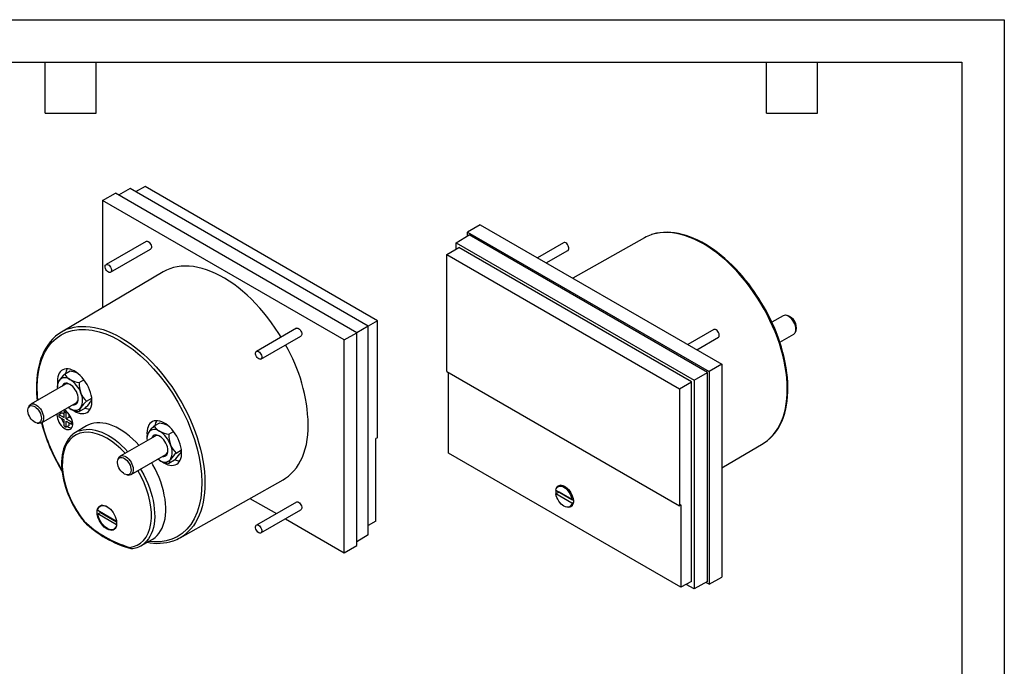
# Model space of a CAD drawing. Header units: millimetres. Extents: x 0 to 419, y 0 to 324.
# Tile 3 of 3: x 198 to 419, y 179 to 324. Entities that reach past the tile are written whole.
import ezdxf

# ---------------------------------------------------------------- set-up
doc = ezdxf.new("R2010")
doc.units = ezdxf.units.MM
doc.header["$LTSCALE"] = 1.5
doc.layers.add('TEXT', color=140, linetype='Continuous', lineweight=25)

msp = doc.modelspace()

# ---------------------------------------------------------------- linework, layer by layer
at = {"color": 7, "linetype": 'Continuous'}
for p, q in [((0.004, 323.854), (419.104, 323.854)), ((419.104, 323.854), (419.104, 0.004))]:
    msp.add_line(p, q, dxfattribs=at)
for p, q in [((222.924, 285.95), (220.295, 284.485)), ((276.351, 255.108), (222.924, 285.95)), ((226.242, 286.424), (224.136, 285.25)), ((278.42, 256.302), (226.242, 286.424)), ((216.728, 283.307), (219.582, 284.897)), ((216.728, 283.307), (216.728, 259.231)), ((270.963, 251.998), (216.728, 283.307)), ((273.767, 253.616), (219.582, 284.897)), ((301.455, 277.841), (298.651, 276.165)), ((301.455, 277.841), (355.69, 246.532)), ((226.463, 274.1), (217.483, 268.916)), ((296.068, 273.798), (299.005, 275.553)), ((298.651, 276.165), (352.837, 244.885)), ((298.651, 275.342), (298.651, 276.165)), ((352.483, 244.68), (299.005, 275.553)), ((338.32, 274.913), (322.225, 265.85)), ((218.483, 267.184), (227.463, 272.368)), ((293.998, 271.161), (296.669, 272.757)), ((296.068, 273.798), (349.495, 242.955)), ((296.068, 272.398), (296.068, 273.798)), ((348.894, 242.608), (296.669, 272.757)), ((320.17, 273.818), (314.296, 270.428)), ((316.296, 269.273), (321.17, 272.086)), ((293.998, 271.161), (346.176, 241.039)), ((293.998, 244.917), (293.998, 271.161)), ((230.302, 267.261), (207.461, 253.748)), ((369.439, 257.425), (366.933, 255.978)), ((370.403, 257.476), (370.034, 257.526)), ((260.229, 254.608), (251.249, 249.424)), ((276.351, 255.108), (273.767, 253.616)), ((278.42, 256.302), (276.351, 255.107)), ((276.351, 208.273), (276.351, 255.108)), ((278.42, 230.058), (278.42, 256.302)), ((353.936, 254.326), (348.062, 250.935)), ((252.249, 247.692), (261.229, 252.876)), ((270.963, 251.998), (273.767, 253.616)), ((270.963, 204.23), (270.963, 251.998)), ((273.767, 205.906), (273.767, 253.616)), ((350.062, 249.781), (354.936, 252.594)), ((368.724, 251.469), (371.839, 253.268)), ((372.224, 253.732), (372.365, 254.077)), ((355.69, 246.532), (352.837, 244.885)), ((355.69, 246.532), (355.69, 198.764)), ((208.197, 244.325), (209.444, 245.044)), ((293.998, 244.917), (346.176, 214.795)), ((294.349, 226.624), (294.349, 244.714)), ((349.495, 242.955), (352.483, 244.68)), ((352.483, 197.786), (352.483, 244.68)), ((352.837, 244.885), (352.837, 197.174)), ((208.37, 242.044), (200.58, 237.547)), ((206.564, 242.721), (206.583, 242.278)), ((206.564, 242.002), (206.564, 241.496)), ((211.463, 242.44), (212.54, 243.061)), ((346.176, 241.039), (348.894, 242.608)), ((346.176, 241.039), (346.176, 214.795)), ((348.894, 197.815), (348.894, 242.608)), ((349.495, 242.955), (349.495, 196.121)), ((213.096, 238.231), (214.299, 238.925)), ((200.194, 237.083), (200.053, 236.738)), ((202.979, 233.39), (210.77, 237.887)), ((212.71, 236.627), (211.463, 235.907)), ((206.905, 235.284), (207.541, 235.651)), ((206.905, 235.284), (206.905, 234.712)), ((206.905, 235.284), (208.072, 234.61)), ((206.905, 234.712), (208.072, 234.039)), ((207.203, 235.828), (207.188, 235.569)), ((207.188, 235.569), (207.191, 235.449)), ((208.072, 235.345), (207.541, 235.651)), ((208.072, 235.957), (208.351, 236.119)), ((208.072, 234.61), (208.072, 235.957)), ((208.072, 235.957), (208.567, 235.672)), ((208.567, 235.672), (208.771, 235.789)), ((208.567, 234.324), (208.567, 235.672)), ((209.203, 234.692), (208.567, 234.324)), ((208.567, 234.324), (209.733, 233.651)), ((209.203, 234.692), (209.203, 235.308)), ((209.736, 234.384), (209.203, 234.692)), ((202.016, 233.339), (202.385, 233.288)), ((208.072, 232.691), (208.072, 234.039)), ((208.072, 232.691), (208.567, 232.406)), ((208.567, 233.753), (209.733, 233.079)), ((208.567, 232.406), (208.567, 233.753)), ((209.203, 232.773), (208.567, 232.406)), ((209.203, 232.773), (209.203, 233.385)), ((209.733, 233.651), (209.937, 233.769)), ((209.733, 233.079), (209.733, 233.651)), ((210.013, 233.241), (209.733, 233.079)), ((213.117, 232.691), (210.654, 231.234)), ((228.313, 232.712), (229.559, 233.432)), ((228.486, 230.432), (220.695, 225.934)), ((226.68, 231.108), (226.698, 230.665)), ((226.68, 230.389), (226.68, 229.884)), ((231.579, 230.827), (232.656, 231.449)), ((278.42, 230.058), (278.07, 229.849)), ((278.07, 211.354), (278.07, 229.849)), ((355.69, 223.288), (364.958, 228.771)), ((220.31, 225.47), (220.169, 225.125)), ((223.095, 221.777), (230.885, 226.275)), ((233.212, 226.618), (234.415, 227.313)), ((346.533, 196.499), (294.349, 226.624)), ((232.825, 225.014), (231.579, 224.295)), ((207.361, 222.93), (207.64, 222.463)), ((222.131, 221.726), (222.501, 221.676)), ((234.099, 207.605), (257.224, 220.627)), ((319.589, 219.42), (318.964, 219.06)), ((318.46, 218.258), (322.068, 216.175)), ((319.167, 217.849), (318.46, 217.441)), ((322.068, 215.358), (318.46, 217.441)), ((318.496, 218.032), (318.504, 218.232)), ((322.377, 215.996), (319.167, 217.849)), ((216.574, 214.916), (216.254, 214.731)), ((249.801, 216.447), (255.734, 213.022)), ((260.229, 215.616), (251.249, 210.432)), ((321.564, 214.556), (322.189, 214.917)), ((322.068, 216.175), (322.334, 216.328)), ((322.068, 215.358), (322.372, 215.533)), ((346.533, 214.994), (346.176, 214.795)), ((346.533, 214.994), (346.533, 196.499)), ((215.659, 212.956), (216.225, 213.283)), ((219.842, 210.497), (215.659, 212.956)), ((215.665, 213.769), (219.837, 211.317)), ((216.225, 213.283), (219.858, 211.147)), ((252.249, 208.7), (261.229, 213.884)), ((219.856, 210.506), (219.842, 210.497)), ((257.735, 211.867), (270.963, 204.23)), ((278.07, 211.354), (276.351, 210.327)), ((219.254, 209.535), (219.573, 209.72)), ((276.351, 208.273), (273.767, 206.729)), ((225.322, 205.826), (227.815, 207.23)), ((270.963, 204.23), (273.767, 205.906)), ((223.06, 205.168), (223.089, 205.165)), ((348.894, 197.815), (346.533, 196.499)), ((349.495, 196.121), (347.706, 197.153)), ((352.483, 197.786), (349.495, 196.121)), ((352.837, 197.174), (352.123, 197.586)), ((352.837, 197.174), (355.69, 198.764))]:
    msp.add_line(p, q)
at = {"flags": 128}
for points in [[(226.463, 274.1), (226.56, 274.138), (226.74, 274.138), (226.938, 274.065), (227.138, 273.924), (227.324, 273.728), (227.481, 273.492), (227.596, 273.234), (227.659, 272.977), (227.666, 272.741), (227.616, 272.544), (227.513, 272.404), (227.463, 272.368)], [(366.262, 229.711), (366.655, 230.071), (367.24, 230.692), (367.78, 231.374), (368.273, 232.116), (368.717, 232.915), (369.111, 233.769), (369.454, 234.676), (369.745, 235.632), (369.983, 236.635), (370.167, 237.683), (370.297, 238.771), (370.373, 239.898), (370.394, 241.059), (370.36, 242.251), (370.271, 243.471), (370.128, 244.715), (369.931, 245.98), (369.681, 247.262), (369.377, 248.557), (369.022, 249.861), (368.616, 251.171), (368.161, 252.483), (367.657, 253.792), (367.106, 255.096), (366.51, 256.391), (365.871, 257.672), (365.19, 258.936), (364.469, 260.179), (363.711, 261.398), (362.917, 262.588), (362.09, 263.748), (361.233, 264.872), (360.347, 265.959), (359.436, 267.004), (358.502, 268.005), (357.548, 268.959), (356.576, 269.863), (355.59, 270.715), (354.592, 271.511), (353.585, 272.25), (352.572, 272.93), (351.557, 273.548), (350.541, 274.102), (349.528, 274.592), (348.521, 275.016), (347.523, 275.371), (346.537, 275.659), (345.565, 275.877), (344.611, 276.025), (343.677, 276.102), (342.766, 276.108), (341.88, 276.044), (341.023, 275.91), (340.196, 275.705), (339.878, 275.605)], [(365.058, 259.589), (364.331, 260.803), (364.031, 261.281), (363.521, 262.065), (362.976, 262.865), (362.375, 263.705), (361.732, 264.561), (361.051, 265.422), (360.337, 266.277), (359.595, 267.12), (358.826, 267.945), (358.036, 268.746), (357.225, 269.519), (356.397, 270.261), (355.555, 270.969), (354.7, 271.64), (353.835, 272.271), (352.962, 272.861), (352.084, 273.406), (351.201, 273.907), (350.318, 274.361), (349.434, 274.766), (348.553, 275.122), (347.676, 275.427), (346.805, 275.68), (345.942, 275.88), (345.088, 276.027), (344.245, 276.119), (343.414, 276.155), (342.598, 276.136), (341.798, 276.059), (341.015, 275.924), (340.251, 275.73), (339.938, 275.623)], [(321.323, 272.888), (321.22, 273.147), (321.073, 273.391), (320.893, 273.599), (320.695, 273.754), (320.495, 273.845), (320.309, 273.863), (320.17, 273.818)], [(321.17, 272.086), (321.188, 272.097), (321.302, 272.222), (321.366, 272.406), (321.373, 272.634), (321.323, 272.888)], [(217.33, 268.74), (217.432, 268.88), (217.58, 268.954), (217.76, 268.954), (217.958, 268.881), (218.158, 268.74), (218.344, 268.544), (218.501, 268.307), (218.615, 268.05), (218.679, 267.793), (218.686, 267.557), (218.636, 267.36), (218.533, 267.22), (218.386, 267.147), (218.206, 267.147), (218.008, 267.22), (217.808, 267.36), (217.622, 267.556), (217.465, 267.793), (217.35, 268.05), (217.287, 268.307), (217.28, 268.544), (217.33, 268.74)], [(256.798, 252.627), (256.278, 253.465), (255.486, 254.669), (254.661, 255.842), (253.804, 256.981), (252.919, 258.082), (252.007, 259.143), (251.072, 260.16), (250.117, 261.13), (249.143, 262.051), (248.153, 262.92), (247.152, 263.734), (246.141, 264.492), (245.123, 265.19), (244.102, 265.827), (243.079, 266.402), (242.059, 266.911), (241.045, 267.355), (240.038, 267.731), (239.042, 268.039), (238.06, 268.277), (237.095, 268.445), (236.149, 268.543), (235.226, 268.57), (234.327, 268.527), (233.456, 268.412), (232.614, 268.227), (231.805, 267.973), (231.031, 267.649), (230.302, 267.261)], [(366.31, 229.746), (366.321, 229.755), (366.928, 230.329), (367.498, 230.97), (368.03, 231.678), (368.468, 232.365), (368.866, 233.097), (369.223, 233.873), (369.538, 234.69), (369.811, 235.546), (370.041, 236.439), (370.228, 237.367), (370.371, 238.328), (370.47, 239.32), (370.525, 240.339), (370.536, 241.384), (370.503, 242.452), (370.427, 243.54), (370.307, 244.646), (370.145, 245.767), (369.94, 246.901), (369.693, 248.044), (369.406, 249.194), (369.079, 250.347), (368.714, 251.499), (368.313, 252.647), (367.878, 253.783), (367.415, 254.9), (366.933, 255.977), (366.462, 256.962), (366.07, 257.738), (365.701, 258.437), (365.058, 259.589)], [(371.839, 253.268), (371.95, 253.345), (372.121, 253.536), (372.245, 253.786), (372.317, 254.085), (372.335, 254.425), (372.299, 254.795), (372.209, 255.183), (372.069, 255.576), (371.883, 255.961), (371.657, 256.326), (371.398, 256.661), (371.115, 256.952), (370.816, 257.193), (370.512, 257.374), (370.212, 257.489), (369.926, 257.536), (369.662, 257.513), (369.439, 257.425)], [(202.185, 238.474), (202.082, 239.525), (202.028, 241.399), (202.106, 243.114), (202.309, 244.743), (202.636, 246.275), (203.085, 247.699), (203.683, 249.065), (204.406, 250.293), (205.278, 251.405), (206.272, 252.351), (207.398, 253.135), (208.632, 253.732), (209.964, 254.139), (211.383, 254.351), (212.852, 254.369), (214.382, 254.197), (215.91, 253.851), (217.473, 253.33), (218.987, 252.674), (220.511, 251.866), (222.036, 250.914), (223.55, 249.822), (225.113, 248.538), (226.641, 247.12), (228.171, 245.526), (229.64, 243.812), (231.059, 241.962), (232.39, 240.017), (233.625, 237.995), (234.751, 235.911), (235.745, 233.818), (236.617, 231.698), (237.34, 229.636), (237.937, 227.58), (238.386, 225.637), (238.714, 223.727), (238.917, 221.864), (238.995, 220.059), (238.941, 218.247), (238.75, 216.525), (238.41, 214.858), (237.927, 213.316), (237.295, 211.889), (236.524, 210.615), (235.621, 209.504), (234.594, 208.567), (233.472, 207.821), (232.245, 207.255), (230.968, 206.884), (229.613, 206.69), (228.255, 206.67), (227.04, 206.793)], [(208.947, 254.451), (209.501, 254.634), (210.328, 254.839), (211.186, 254.974), (212.071, 255.038), (212.982, 255.031), (213.916, 254.954), (214.871, 254.806), (215.842, 254.588), (216.829, 254.301), (217.827, 253.945), (218.833, 253.521), (219.846, 253.032), (220.862, 252.477), (221.878, 251.859), (222.89, 251.179), (223.897, 250.44), (224.895, 249.644), (225.882, 248.793), (226.853, 247.889), (227.807, 246.935), (228.742, 245.933), (229.653, 244.888), (230.538, 243.802), (231.396, 242.677), (232.222, 241.518), (233.016, 240.327), (233.774, 239.108), (234.495, 237.865), (235.176, 236.601), (235.816, 235.32), (236.412, 234.026), (236.962, 232.722), (237.466, 231.412), (237.922, 230.1), (238.328, 228.79), (238.683, 227.486), (238.986, 226.191), (239.237, 224.909), (239.434, 223.644), (239.577, 222.4), (239.665, 221.18), (239.699, 219.988), (239.678, 218.827), (239.602, 217.701), (239.472, 216.612), (239.288, 215.565), (239.05, 214.561), (238.759, 213.605), (238.416, 212.698), (238.022, 211.844), (237.578, 211.045), (237.086, 210.303), (236.546, 209.621), (235.96, 209), (235.43, 208.523)], [(260.229, 254.608), (260.326, 254.645), (260.506, 254.645), (260.704, 254.572), (260.904, 254.432), (261.09, 254.235), (261.247, 253.999), (261.361, 253.742), (261.425, 253.485), (261.432, 253.248), (261.382, 253.052), (261.279, 252.911), (261.229, 252.876)], [(355.089, 253.396), (354.986, 253.655), (354.839, 253.898), (354.659, 254.106), (354.461, 254.261), (354.26, 254.352), (354.075, 254.37), (353.936, 254.326)], [(206.111, 252.775), (206.097, 252.764), (205.491, 252.19), (204.92, 251.549), (204.388, 250.84), (203.951, 250.154), (203.553, 249.421), (203.196, 248.646), (202.88, 247.829), (202.607, 246.973), (202.377, 246.079), (202.191, 245.151), (202.048, 244.19), (201.948, 243.199), (201.893, 242.18), (201.882, 241.135), (201.915, 240.067), (201.992, 238.979), (202.054, 238.398)], [(354.936, 252.594), (354.953, 252.605), (355.068, 252.73), (355.132, 252.913), (355.139, 253.142), (355.089, 253.396)], [(251.095, 249.247), (251.198, 249.388), (251.346, 249.461), (251.526, 249.461), (251.724, 249.388), (251.924, 249.248), (252.11, 249.051), (252.266, 248.815), (252.381, 248.558), (252.444, 248.3), (252.452, 248.064), (252.402, 247.868), (252.299, 247.727), (252.152, 247.654), (251.972, 247.654), (251.774, 247.727), (251.573, 247.868), (251.388, 248.064), (251.231, 248.3), (251.116, 248.557), (251.053, 248.815), (251.046, 249.051), (251.095, 249.247)], [(209.92, 236.335), (210.338, 236.053), (210.799, 235.803), (211.255, 235.619), (211.699, 235.502), (212.126, 235.456), (212.53, 235.48), (212.904, 235.574), (213.244, 235.737), (213.545, 235.966), (213.802, 236.259), (214.013, 236.611), (214.173, 237.017), (214.281, 237.472), (214.336, 237.969), (214.336, 238.501), (214.281, 239.061), (214.173, 239.64), (214.013, 240.232), (213.802, 240.827), (213.545, 241.416), (213.244, 241.993), (212.904, 242.549), (212.53, 243.075), (212.126, 243.565), (211.699, 244.011), (211.255, 244.408), (210.799, 244.75), (210.338, 245.031), (209.879, 245.249), (209.428, 245.4), (208.992, 245.481), (208.576, 245.493), (208.186, 245.434), (207.828, 245.305), (207.508, 245.108), (207.228, 244.847), (206.994, 244.524), (206.808, 244.144), (206.673, 243.713), (206.592, 243.236), (206.564, 242.721), (206.564, 242.721)], [(209.444, 245.044), (210.406, 244.814), (210.98, 244.593)], [(210.031, 237.461), (210.034, 237.46), (210.33, 237.449), (210.597, 237.511), (210.828, 237.644), (211.016, 237.845), (211.154, 238.107), (211.238, 238.423), (211.267, 238.782), (211.238, 239.174), (211.154, 239.587), (211.016, 240.009), (210.828, 240.426), (210.597, 240.826), (210.33, 241.197), (210.034, 241.527), (209.718, 241.807), (209.393, 242.027), (209.067, 242.182), (208.752, 242.267), (208.456, 242.278), (208.188, 242.217), (207.957, 242.083), (207.77, 241.882), (207.632, 241.62), (207.631, 241.618)], [(200.713, 234.21), (200.478, 234.54), (200.278, 234.896), (200.122, 235.267), (200.015, 235.639), (199.96, 235.998), (199.96, 236.332), (200.015, 236.628), (200.122, 236.876), (200.278, 237.067), (200.478, 237.193), (200.713, 237.251), (200.976, 237.238), (201.257, 237.154), (201.546, 237.004), (201.832, 236.791), (202.105, 236.524), (202.355, 236.213), (202.574, 235.868), (202.752, 235.503), (202.885, 235.129), (202.966, 234.762), (202.994, 234.414), (202.966, 234.098), (202.885, 233.824), (202.752, 233.604), (202.574, 233.445), (202.355, 233.353), (202.105, 233.33), (201.832, 233.379), (201.546, 233.496), (201.257, 233.679), (200.976, 233.92), (200.713, 234.21)], [(200.194, 237.083), (200.209, 237.118), (200.349, 237.349), (200.535, 237.52), (200.762, 237.624), (201.02, 237.659), (201.304, 237.624), (201.602, 237.52), (201.906, 237.349), (202.206, 237.119), (202.493, 236.835), (202.756, 236.507), (202.988, 236.146), (203.182, 235.763), (203.33, 235.371), (203.428, 234.981), (203.473, 234.608), (203.464, 234.262), (203.401, 233.955), (203.286, 233.696), (203.122, 233.495), (202.915, 233.357), (202.672, 233.286), (202.399, 233.286), (202.385, 233.288)], [(209.393, 236.597), (209.024, 236.838), (208.993, 236.861)], [(206.496, 235.42), (206.481, 235.161), (206.509, 234.78), (206.593, 234.379), (206.731, 233.97), (206.917, 233.566), (207.146, 233.181), (207.411, 232.827), (207.702, 232.515), (208.011, 232.255), (208.328, 232.056), (208.642, 231.923), (208.943, 231.862), (209.222, 231.875), (209.47, 231.96), (209.679, 232.115), (209.841, 232.335), (209.952, 232.614), (210.009, 232.941), (210.009, 233.307), (209.952, 233.7), (209.841, 234.107), (209.679, 234.515), (209.47, 234.911), (209.222, 235.282), (208.943, 235.617), (208.642, 235.904), (208.328, 236.134), (208.017, 236.298)], [(224.884, 228.352), (224.228, 229.051), (223.509, 229.75), (222.774, 230.396), (222.026, 230.987), (221.271, 231.519), (220.511, 231.99), (219.752, 232.396), (218.997, 232.736), (218.249, 233.008), (217.514, 233.21), (216.795, 233.342), (216.095, 233.402), (215.42, 233.391), (214.771, 233.307), (214.153, 233.153), (213.57, 232.928), (213.117, 232.691)], [(230.036, 224.723), (230.454, 224.441), (230.915, 224.191), (231.37, 224.006), (231.815, 223.89), (232.242, 223.843), (232.645, 223.867), (233.02, 223.961), (233.36, 224.124), (233.661, 224.354), (233.918, 224.646), (234.128, 224.998), (234.289, 225.404), (234.397, 225.859), (234.452, 226.356), (234.452, 226.888), (234.397, 227.448), (234.289, 228.028), (234.128, 228.619), (233.918, 229.214), (233.661, 229.804), (233.36, 230.381), (233.02, 230.936), (232.645, 231.462), (232.242, 231.952), (231.815, 232.399), (231.37, 232.796), (230.915, 233.137), (230.454, 233.419), (229.995, 233.637), (229.544, 233.787), (229.108, 233.869), (228.692, 233.88), (228.302, 233.821), (227.944, 233.692), (227.623, 233.496), (227.344, 233.234), (227.109, 232.911), (226.924, 232.532), (226.789, 232.1), (226.708, 231.624), (226.68, 231.108), (226.68, 231.108)], [(229.559, 233.432), (230.522, 233.201), (231.095, 232.98)], [(257.224, 220.627), (257.752, 220.949), (258.43, 221.442), (259.066, 221.999), (259.658, 222.62), (260.204, 223.302), (260.703, 224.044), (261.154, 224.843), (261.555, 225.698), (261.904, 226.606), (262.202, 227.563), (262.447, 228.568), (262.638, 229.618), (262.774, 230.708), (262.857, 231.838), (262.884, 233.002)], [(209.857, 230.647), (209.502, 230.314), (209.077, 229.812), (208.735, 229.311), (208.433, 228.765), (208.173, 228.175), (207.955, 227.546), (207.78, 226.88), (207.65, 226.18), (207.564, 225.449), (207.522, 224.692), (207.524, 223.91), (207.57, 223.109), (207.659, 222.29), (207.79, 221.458), (207.962, 220.618), (208.175, 219.772), (208.425, 218.928), (208.71, 218.091), (209.023, 217.274), (209.353, 216.501), (209.667, 215.826), (209.917, 215.323), (210.215, 214.758), (210.518, 214.218)], [(221.769, 226.554), (220.804, 227.546), (219.763, 228.471), (218.718, 229.265), (217.683, 229.924), (216.648, 230.459), (215.603, 230.873), (214.562, 231.15), (213.529, 231.281), (212.54, 231.252), (211.609, 231.062), (210.755, 230.712), (209.992, 230.209), (209.33, 229.565), (208.784, 228.807), (208.348, 227.945), (208.022, 226.997), (207.799, 225.957), (207.681, 224.812), (207.676, 223.569), (207.79, 222.23), (208.029, 220.832), (208.39, 219.394), (208.868, 217.943), (209.453, 216.507), (210.135, 215.104), (210.886, 213.777), (211.7, 212.527), (212.562, 211.365)], [(211.447, 231.612), (211.741, 231.711), (212.354, 231.858), (212.997, 231.935), (213.666, 231.942), (214.359, 231.879), (215.07, 231.746), (215.797, 231.544), (216.536, 231.273), (217.283, 230.936), (218.033, 230.534), (218.784, 230.07), (219.531, 229.545), (220.27, 228.962), (220.997, 228.325), (221.708, 227.636), (222.389, 226.912)], [(230.147, 225.848), (230.15, 225.848), (230.446, 225.836), (230.713, 225.898), (230.944, 226.031), (231.131, 226.232), (231.269, 226.494), (231.354, 226.81), (231.382, 227.169), (231.354, 227.561), (231.269, 227.975), (231.131, 228.396), (230.944, 228.813), (230.713, 229.213), (230.446, 229.584), (230.15, 229.914), (229.834, 230.194), (229.509, 230.415), (229.183, 230.57), (228.868, 230.654), (228.572, 230.666), (228.304, 230.604), (228.073, 230.471), (227.886, 230.27), (227.748, 230.008), (227.747, 230.005)], [(220.829, 222.598), (220.593, 222.927), (220.394, 223.284), (220.238, 223.655), (220.13, 224.027), (220.076, 224.386), (220.076, 224.72), (220.13, 225.016), (220.238, 225.264), (220.394, 225.454), (220.593, 225.581), (220.829, 225.638), (221.092, 225.625), (221.373, 225.542), (221.661, 225.391), (221.947, 225.178), (222.221, 224.911), (222.471, 224.6), (222.689, 224.255), (222.868, 223.89), (223, 223.517), (223.082, 223.15), (223.109, 222.801), (223.082, 222.485), (223, 222.212), (222.868, 221.992), (222.689, 221.832), (222.471, 221.74), (222.221, 221.718), (221.947, 221.766), (221.661, 221.884), (221.373, 222.066), (221.092, 222.307), (220.829, 222.598)], [(220.31, 225.47), (220.325, 225.506), (220.465, 225.736), (220.651, 225.907), (220.877, 226.012), (221.136, 226.047), (221.419, 226.012), (221.718, 225.907), (222.022, 225.737), (222.322, 225.506), (222.609, 225.222), (222.872, 224.894), (223.104, 224.533), (223.297, 224.15), (223.446, 223.758), (223.544, 223.369), (223.589, 222.995), (223.58, 222.649), (223.517, 222.342), (223.402, 222.084), (223.238, 221.882), (223.031, 221.744), (222.787, 221.674), (222.515, 221.674), (222.501, 221.676)], [(227.815, 207.23), (227.978, 207.326), (228.487, 207.685), (228.952, 208.109), (229.373, 208.597), (229.746, 209.146), (230.07, 209.753), (230.343, 210.415), (230.563, 211.128), (230.73, 211.888), (230.842, 212.691), (230.898, 213.534), (230.9, 214.411), (230.845, 215.317), (230.735, 216.249), (230.571, 217.201), (230.353, 218.167), (230.082, 219.144), (229.761, 220.124), (229.389, 221.105), (228.971, 222.079), (228.507, 223.042), (228, 223.988), (227.731, 224.454)], [(229.509, 224.985), (229.139, 225.226), (229.108, 225.249)], [(222.804, 205.453), (223.665, 205.619), (224.48, 205.929), (225.231, 206.388), (225.913, 207.004), (226.498, 207.765), (226.976, 208.665), (227.337, 209.685), (227.576, 210.808), (227.69, 212.015), (227.685, 213.263), (227.567, 214.546), (227.344, 215.843), (227.018, 217.166), (226.583, 218.531), (226.036, 219.921), (225.374, 221.329), (224.636, 222.667)], [(225.238, 223.014), (225.451, 222.648), (225.956, 221.715), (226.42, 220.764), (226.839, 219.803), (227.213, 218.835), (227.539, 217.865), (227.814, 216.899), (228.039, 215.942), (228.21, 214.998), (228.329, 214.073), (228.393, 213.172), (228.404, 212.299), (228.359, 211.458), (228.261, 210.655), (228.109, 209.894), (227.904, 209.177), (227.648, 208.51), (227.341, 207.896), (226.985, 207.337), (226.583, 206.837), (226.135, 206.399), (226.035, 206.315)], [(318.46, 218.258), (318.547, 218.558), (318.685, 218.807), (318.87, 218.997), (319.096, 219.121), (319.356, 219.178), (319.643, 219.164), (319.949, 219.081), (320.264, 218.931), (320.579, 218.718), (320.885, 218.448), (321.172, 218.13), (321.432, 217.773), (321.658, 217.387), (321.843, 216.984), (321.981, 216.576), (322.068, 216.175)], [(318.576, 218.624), (318.607, 218.716), (318.743, 218.985), (318.928, 219.194), (319.156, 219.337), (319.421, 219.411), (319.716, 219.412), (320.031, 219.341), (320.358, 219.201), (320.688, 218.995), (321.01, 218.728), (321.316, 218.41), (321.597, 218.048), (321.845, 217.653), (322.052, 217.237), (322.213, 216.812), (322.323, 216.389), (322.378, 215.982), (322.378, 215.601), (322.323, 215.258), (322.213, 214.962), (322.052, 214.722), (321.845, 214.546), (321.597, 214.437), (321.316, 214.399), (321.01, 214.434), (320.993, 214.438)], [(322.068, 215.358), (321.981, 215.058), (321.843, 214.809), (321.658, 214.619), (321.432, 214.494), (321.172, 214.438), (320.885, 214.451), (320.579, 214.534), (320.264, 214.685), (319.949, 214.898), (319.643, 215.168), (319.356, 215.486), (319.096, 215.843), (318.87, 216.229), (318.685, 216.632), (318.547, 217.04), (318.46, 217.441)], [(318.547, 217.492), (318.524, 217.637), (318.496, 218.032)], [(215.491, 213.358), (215.519, 213.748), (215.604, 214.094), (215.742, 214.389), (215.931, 214.625), (216.165, 214.795), (216.438, 214.895), (216.743, 214.922), (217.073, 214.876), (217.419, 214.758), (217.771, 214.571), (218.121, 214.32), (218.46, 214.011), (218.779, 213.652), (219.069, 213.253), (219.324, 212.824), (219.536, 212.376), (219.7, 211.921), (219.811, 211.47), (219.868, 211.035), (219.868, 210.627), (219.811, 210.258), (219.7, 209.936), (219.536, 209.67), (219.324, 209.467), (219.069, 209.331), (218.779, 209.268), (218.46, 209.277), (218.121, 209.359), (217.771, 209.512), (217.419, 209.732), (217.073, 210.013), (216.743, 210.348), (216.438, 210.728), (216.165, 211.144), (215.931, 211.584), (215.742, 212.037), (215.604, 212.491), (215.519, 212.936), (215.491, 213.358)], [(215.665, 213.769), (215.755, 214.108), (215.899, 214.393), (216.093, 214.617), (216.333, 214.773), (216.611, 214.857), (216.921, 214.867), (217.252, 214.803), (217.598, 214.666), (217.719, 214.603)], [(260.229, 215.616), (260.326, 215.654), (260.506, 215.654), (260.704, 215.581), (260.904, 215.44), (261.09, 215.244), (261.247, 215.008), (261.361, 214.75), (261.425, 214.493), (261.432, 214.257), (261.382, 214.06), (261.279, 213.92), (261.229, 213.884)], [(219.842, 210.497), (219.752, 210.159), (219.608, 209.874), (219.414, 209.65), (219.174, 209.494), (218.896, 209.41), (218.587, 209.4), (218.255, 209.464), (217.909, 209.6), (217.56, 209.806), (217.215, 210.075), (216.885, 210.4), (216.579, 210.772), (216.305, 211.181), (216.07, 211.616), (215.881, 212.065), (215.742, 212.516), (215.659, 212.956)], [(216.225, 213.283), (216.212, 213.392), (216.207, 213.451)], [(212.562, 211.365), (212.534, 211.307), (212.528, 211.268), (212.541, 211.249)], [(212.541, 211.249), (212.551, 211.233), (212.586, 211.23), (212.633, 211.24), (212.752, 211.296)], [(212.562, 211.365), (212.544, 211.296), (212.545, 211.248), (212.569, 211.217)], [(251.095, 210.256), (251.198, 210.396), (251.346, 210.47), (251.526, 210.47), (251.724, 210.397), (251.924, 210.256), (252.11, 210.06), (252.266, 209.823), (252.381, 209.566), (252.444, 209.309), (252.452, 209.073), (252.402, 208.876), (252.299, 208.736), (252.152, 208.663), (251.972, 208.662), (251.774, 208.736), (251.573, 208.876), (251.388, 209.072), (251.231, 209.309), (251.116, 209.566), (251.053, 209.823), (251.046, 210.06), (251.095, 210.256)], [(223.19, 205.162), (223.172, 205.157), (223.095, 205.163), (223.019, 205.19), (222.908, 205.276), (222.851, 205.351), (222.804, 205.453)]]:
    msp.add_lwpolyline(points, dxfattribs=at)
for centre, radius, start, end in [((342.729, 267.075), 8.993, 108.4821, 119.35741), ((369.586, 254.738), 2.857, 346.61164, 73.38298), ((212.018, 246.044), 8.951, 110.06298, 130.89385), ((224.542, 231.774), 38.362, 1.83444, 29.89793), ((211.482, 244), 3.13, 151.43329, 172.07089), ((215.567, 236.528), 10.729, 133.38339, 143.49102), ((208.28, 241.768), 1.759, 50.75183, 139.4672), ((210.952, 245.885), 3.166, 209.51667, 240.48954), ((206.082, 237.96), 6.139, 20.22711, 57.36203), ((212.397, 248.691), 6.321, 241.62564, 261.50819), ((209.413, 241.475), 2.857, 149.82216, 189.1887), ((208.254, 241.831), 1.698, 140.51722, 174.22878), ((208.861, 240.994), 1.159, 57.53295, 115.09786), ((217.855, 242.258), 6.395, 178.37492, 199.89153), ((210.048, 238.867), 1.216, 306.36684, 0.9916), ((216.696, 242.019), 5.226, 201.74955, 226.4618), ((208.576, 238.45), 3.652, 333.43643, 26.56357), ((212.62, 239.131), 1.73, 320.95606, 346.23661), ((210.506, 237.959), 1.759, 230.75183, 319.4672), ((212.487, 242.43), 6.603, 242.05402, 261.07981), ((213.283, 235.683), 1.833, 141.78933, 172.95666), ((221.024, 229.938), 11.473, 133.71182, 143.16259), ((204.782, 244.919), 11.473, 313.71181, 323.16259), ((214.011, 239.566), 3.091, 247.41144, 268.71125), ((211.396, 235.958), 4.262, 201.26597, 218.73179), ((244.732, 244.665), 43.233, 195.12109, 210.18201), ((241.702, 243.34), 39.859, 194.36189, 211.22224), ((209.802, 233.911), 1.643, 234.67225, 269.95009), ((235.683, 224.915), 10.729, 133.38339, 143.49102), ((231.068, 234.272), 3.166, 209.51667, 240.48954), ((231.598, 232.387), 3.13, 151.43329, 172.07089), ((213.163, 226.993), 4.928, 110.37242, 131.41604), ((229.529, 229.862), 2.857, 149.82216, 189.1887), ((228.37, 230.218), 1.698, 140.51722, 174.22878), ((228.396, 230.155), 1.759, 50.75183, 139.4672), ((228.977, 229.382), 1.159, 57.53295, 115.09786), ((226.198, 226.347), 6.139, 20.22711, 57.36203), ((232.513, 237.079), 6.321, 241.62564, 261.50819), ((237.971, 230.646), 6.395, 178.37492, 199.89153), ((236.812, 230.406), 5.226, 201.74955, 226.4618), ((228.692, 226.837), 3.652, 333.43643, 26.56357), ((360.375, 236.508), 8.992, 300.63881, 310.89851), ((230.164, 227.254), 1.216, 306.36684, 0.9916), ((241.14, 218.325), 11.473, 133.71182, 143.16259), ((224.897, 233.307), 11.473, 313.71181, 323.16259), ((232.736, 227.518), 1.73, 320.95606, 346.23661), ((230.621, 226.347), 1.759, 230.75183, 319.4672), ((232.603, 230.818), 6.603, 242.05402, 261.07981), ((233.399, 224.07), 1.833, 141.78933, 172.95666), ((234.127, 227.953), 3.091, 247.41144, 268.71125), ((231.719, 226.432), 24.467, 209.94834, 218.36913), ((229.503, 228.884), 24.37, 225.96163, 254.04375), ((229.646, 228.737), 24.469, 225.73392, 254.37566), ((229.705, 215.404), 8.951, 288.90131, 309.75599), ((222.902, 210.123), 4.932, 288.45694, 309.44633), ((229.035, 217.559), 11.205, 257.95985, 288.26459), ((223.168, 205.521), 0.37, 190.58141, 252.22024), ((222.858, 209.661), 4.509, 274.2124, 290.03759)]:
    msp.add_arc(centre, radius, start, end)
at = {"layer": 'TEXT'}
for p, q in [((9.525, 314.325), (409.575, 314.325)), ((203.835, 302.895), (203.835, 314.325)), ((215.265, 302.895), (215.265, 314.325)), ((365.76, 302.895), (365.76, 314.325)), ((377.19, 302.895), (377.19, 314.325)), ((409.575, 314.325), (409.575, 9.525)), ((203.835, 302.895), (215.265, 302.895)), ((365.76, 302.895), (377.19, 302.895))]:
    msp.add_line(p, q, dxfattribs=at)

doc.saveas('drawing.dxf')
